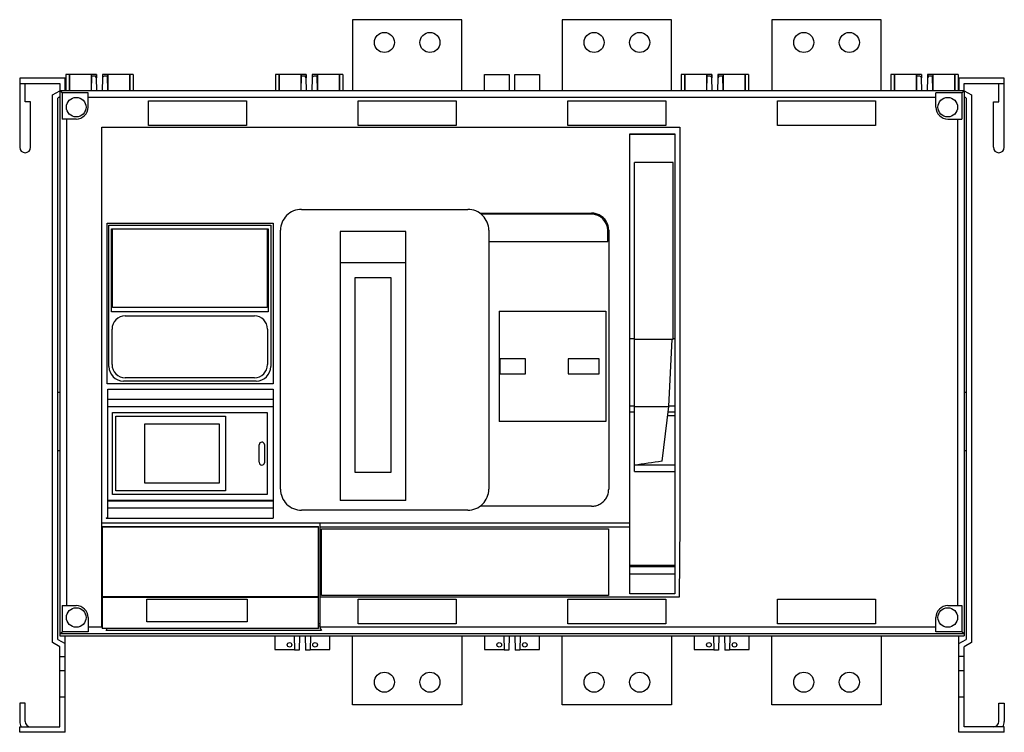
# Model space of a CAD drawing. Header units: millimetres. Extents: x 75 to 615, y 277 to 668.
import ezdxf

# ---------------------------------------------------------------- set-up
doc = ezdxf.new("R2010")
doc.units = ezdxf.units.MM
doc.header["$LTSCALE"] = 61.97931
doc.layers.add('00_COMPONENTS_1', color=7, linetype='CONTINUOUS')

msp = doc.modelspace()

# ---------------------------------------------------------------- linework, layer by layer
at = {"layer": '00_COMPONENTS_1', "color": 7, "linetype": 'Continuous'}
for p, q in [((257.38, 668), (257.38, 629)), ((317.38, 668), (257.38, 668)), ((317.38, 629), (317.38, 668)), ((372.38, 668), (372.38, 629)), ((432.38, 668), (372.38, 668)), ((432.38, 629), (432.38, 668)), ((487.38, 668), (487.38, 629)), ((547.38, 668), (487.38, 668)), ((547.38, 629), (547.38, 668)), ((100.13, 638), (100.13, 629)), ((117.03, 638), (100.13, 638)), ((102, 638), (102, 629)), ((102.13, 638), (102.13, 629)), ((114.03, 638), (114.03, 629)), ((114.16, 638), (114.16, 637)), ((116.88, 638), (116.88, 636.46)), ((117.03, 638), (117.03, 636.01)), ((120.23, 638), (120.23, 636.02)), ((137.13, 638), (120.23, 638)), ((120.37, 638), (120.37, 636.45)), ((123.1, 638), (123.1, 637)), ((123.23, 638), (123.23, 629)), ((135.13, 638), (135.13, 629)), ((135.26, 638), (135.26, 629)), ((137.13, 638), (137.13, 629)), ((215.13, 638), (215.13, 629)), ((232.03, 638), (215.13, 638)), ((217, 638), (217, 629)), ((217.13, 638), (217.13, 629)), ((229.03, 638), (229.03, 629)), ((229.16, 638), (229.16, 637)), ((231.88, 638), (231.88, 636.46)), ((232.03, 638), (232.03, 636.01)), ((235.23, 638), (235.23, 636.02)), ((252.13, 638), (235.23, 638)), ((235.37, 638), (235.37, 636.45)), ((238.1, 638), (238.1, 637)), ((238.23, 638), (238.23, 629)), ((250.13, 638), (250.13, 629)), ((250.26, 638), (250.26, 629)), ((252.13, 638), (252.13, 629)), ((329.88, 629), (329.88, 638)), ((329.88, 638), (343.38, 638)), ((343.38, 638), (343.38, 629)), ((346.38, 629), (346.38, 638)), ((346.38, 638), (359.88, 638)), ((359.88, 638), (359.88, 629)), ((437.63, 638), (437.63, 629)), ((454.53, 638), (437.63, 638)), ((439.5, 638), (439.5, 629)), ((439.63, 638), (439.63, 629)), ((451.53, 638), (451.53, 629)), ((451.66, 638), (451.66, 637)), ((454.38, 638), (454.38, 636.46)), ((454.53, 638), (454.53, 636.01)), ((457.73, 638), (457.73, 636.02)), ((474.63, 638), (457.73, 638)), ((457.87, 638), (457.87, 636.45)), ((460.6, 638), (460.6, 637)), ((460.73, 638), (460.73, 629)), ((472.63, 638), (472.63, 629)), ((472.76, 638), (472.76, 629)), ((474.63, 638), (474.63, 629)), ((569.53, 638), (552.63, 638)), ((552.63, 638), (552.63, 629)), ((554.5, 638), (554.5, 629)), ((554.63, 638), (554.63, 629)), ((566.53, 638), (566.53, 629)), ((566.66, 638), (566.66, 637)), ((569.38, 638), (569.38, 636.46)), ((569.53, 638), (569.53, 636.01)), ((589.63, 638), (572.73, 638)), ((572.73, 638), (572.73, 636.02)), ((572.87, 638), (572.87, 636.45)), ((575.6, 638), (575.6, 637)), ((575.73, 638), (575.73, 629)), ((587.63, 638), (587.63, 629)), ((587.76, 638), (587.76, 629)), ((589.63, 638), (589.63, 629)), ((74.88, 636), (74.88, 598)), ((99.88, 636), (74.88, 636)), ((74.88, 633), (96.88, 633)), ((77.88, 623), (77.88, 633)), ((96.88, 633), (96.88, 629.04)), ((99.88, 629), (99.88, 636)), ((114.27, 637), (114.13, 629)), ((116, 637), (114.27, 637)), ((117.13, 629), (117, 636.01)), ((120.25, 636.02), (120.13, 629)), ((122.99, 637), (121.25, 637)), ((123.13, 629), (122.99, 637)), ((229.27, 637), (229.13, 629)), ((231, 637), (229.27, 637)), ((232.13, 629), (232, 636.01)), ((235.25, 636.02), (235.13, 629)), ((237.99, 637), (236.25, 637)), ((238.13, 629), (237.99, 637)), ((451.77, 637), (451.63, 629)), ((453.5, 637), (451.77, 637)), ((454.63, 629), (454.5, 636.01)), ((457.75, 636.02), (457.63, 629)), ((460.49, 637), (458.75, 637)), ((460.63, 629), (460.49, 637)), ((566.77, 637), (566.63, 629)), ((568.5, 637), (566.77, 637)), ((569.63, 629), (569.5, 636.01)), ((572.75, 636.02), (572.63, 629)), ((575.49, 637), (573.75, 637)), ((575.63, 629), (575.49, 637)), ((614.88, 636), (589.88, 636)), ((589.88, 636), (589.88, 629)), ((592.88, 633), (614.88, 633)), ((592.88, 629.04), (592.88, 633)), ((611.88, 623), (611.88, 633)), ((614.88, 598), (614.88, 636)), ((92.88, 626.73), (96.88, 629.04)), ((92.88, 326.27), (92.88, 626.73)), ((96.88, 629), (96.88, 329.9)), ((98.08, 627.8), (96.88, 629)), ((592.88, 629), (96.88, 629)), ((98.08, 627.8), (98.08, 613.5)), ((112.38, 627.8), (98.08, 627.8)), ((112.38, 620), (112.38, 627.8)), ((591.67, 627.8), (577.38, 627.8)), ((577.38, 620), (577.38, 627.8)), ((591.67, 627.8), (592.88, 629)), ((591.67, 627.8), (591.67, 613.5)), ((592.88, 629.04), (596.88, 626.73)), ((592.88, 629), (592.88, 329.9)), ((596.88, 626.73), (596.88, 326.27)), ((80.88, 623), (77.88, 623)), ((80.88, 598), (80.88, 623)), ((96.88, 625.58), (95.88, 625)), ((95.88, 328), (95.88, 625)), ((577.38, 625.39), (112.38, 625.39)), ((145.48, 610), (145.48, 623.42)), ((145.48, 623.42), (199.28, 623.42)), ((199.28, 623.42), (199.28, 610)), ((260.48, 610), (260.48, 623.42)), ((260.48, 623.42), (314.28, 623.42)), ((314.28, 623.42), (314.28, 610)), ((375.48, 610), (375.48, 623.42)), ((375.48, 623.42), (429.28, 623.42)), ((429.28, 623.42), (429.28, 610)), ((490.48, 610), (490.48, 623.42)), ((490.48, 623.42), (544.28, 623.42)), ((544.28, 623.42), (544.28, 610)), ((593.88, 625), (592.88, 625.58)), ((593.88, 625), (593.88, 328)), ((608.88, 623), (611.88, 623)), ((608.88, 598), (608.88, 623)), ((105.88, 613.5), (98.08, 613.5)), ((100.49, 613.5), (100.49, 346.5)), ((583.88, 613.5), (591.67, 613.5)), ((589.26, 613.5), (589.26, 346.5)), ((119.88, 334.61), (119.88, 609)), ((119.88, 609), (436.84, 609)), ((199.28, 610), (145.48, 610)), ((314.28, 610), (260.48, 610)), ((429.28, 610), (375.48, 610)), ((409.42, 352.98), (409.42, 605.31)), ((409.42, 605.31), (434.14, 605.31)), ((434.14, 605), (409.42, 605)), ((434.14, 605.31), (434.14, 352.98)), ((436.84, 609), (436.84, 391.75)), ((544.28, 610), (490.48, 610)), ((411.98, 420.18), (411.98, 589.59)), ((433.21, 589.59), (411.98, 589.59)), ((433.21, 492.76), (433.21, 589.59)), ((229.4, 563.93), (320.65, 563.93)), ((327.27, 561.84), (388.55, 561.84)), ((122.92, 468.26), (122.92, 556.42)), ((122.92, 556.42), (213.98, 556.42)), ((213.98, 556.42), (213.98, 468.26)), ((388.38, 561.3), (327.97, 561.3)), ((123.78, 477.75), (123.78, 555.25)), ((123.78, 555.25), (212.58, 555.25)), ((125.15, 507.72), (125.15, 553.25)), ((125.15, 553.25), (211.24, 553.25)), ((125.81, 510.04), (125.81, 553.25)), ((210.54, 553.25), (210.54, 510.04)), ((211.24, 553.25), (211.24, 507.72)), ((212.58, 555.25), (212.58, 477.75)), ((217.9, 410.37), (217.9, 552.43)), ((250.63, 551.85), (250.63, 404.25)), ((286.63, 551.85), (250.63, 551.85)), ((286.63, 404.25), (286.63, 551.85)), ((332.15, 552.43), (332.15, 410.37)), ((397.38, 546.3), (397.38, 552.3)), ((397.91, 552.48), (397.91, 410.42)), ((332.15, 546.3), (397.38, 546.3)), ((286.63, 534.55), (250.63, 534.55)), ((258.88, 419.5), (258.88, 526.5)), ((258.88, 526.5), (278.38, 526.5)), ((278.38, 526.5), (278.38, 419.5)), ((211.24, 507.72), (125.15, 507.72)), ((210.54, 510.04), (125.81, 510.04)), ((337.76, 508.09), (337.76, 447.52)), ((337.76, 508.09), (396.29, 508.09)), ((396.29, 508.09), (396.29, 447.52)), ((132.78, 505.5), (203.58, 505.5)), ((125.53, 478.75), (125.53, 498.25)), ((210.83, 498.25), (210.83, 478.75)), ((409.42, 493.1), (411.98, 493.1)), ((411.98, 492.76), (433.21, 492.76)), ((430.9, 455.71), (432.76, 492.76)), ((433.21, 493.1), (434.14, 493.1)), ((338.14, 481.88), (338.14, 473.74)), ((352.35, 481.88), (338.14, 481.88)), ((352.35, 473.74), (352.35, 481.88)), ((392.65, 481.88), (375.7, 481.88)), ((375.7, 481.88), (375.7, 473.74)), ((392.65, 473.74), (392.65, 481.88)), ((203.58, 471.5), (132.78, 471.5)), ((338.14, 473.74), (352.35, 473.74)), ((375.7, 473.74), (392.65, 473.74)), ((213.98, 468.26), (122.92, 468.26)), ((123.18, 394.65), (123.18, 465.25)), ((123.18, 465.25), (213.98, 465.25)), ((204.58, 469.75), (131.78, 469.75)), ((213.98, 465.25), (213.98, 394.56)), ((95.88, 463.7), (96.88, 463.7)), ((123.18, 459.75), (213.98, 459.75)), ((592.88, 463.7), (593.88, 463.7)), ((123.18, 455.81), (213.98, 455.81)), ((213.98, 455.63), (123.18, 455.63)), ((409.42, 456.09), (411.98, 456.09)), ((411.98, 455.71), (430.9, 455.71)), ((427.18, 425.76), (430.9, 455.71)), ((430.9, 456.09), (434.14, 456.09)), ((125.71, 407.44), (125.71, 452.44)), ((125.71, 452.44), (210.51, 452.44)), ((127.69, 409.43), (127.69, 450.46)), ((127.69, 450.46), (187.83, 450.46)), ((187.83, 450.46), (187.83, 409.43)), ((210.51, 452.44), (210.51, 407.44)), ((409.42, 452.93), (411.98, 452.93)), ((430.28, 450.78), (434.14, 450.78)), ((430.55, 452.93), (434.14, 452.93)), ((143.31, 445.99), (143.31, 413.9)), ((184.41, 445.99), (143.31, 445.99)), ((184.41, 413.9), (184.41, 445.99)), ((396.29, 447.52), (337.76, 447.52)), ((206.21, 425.14), (206.21, 434.74)), ((209.19, 434.96), (209.19, 424.93)), ((95.88, 431.7), (96.88, 431.7)), ((592.88, 431.7), (593.88, 431.7)), ((434.14, 423.5), (411.98, 423.5)), ((278.38, 419.5), (258.88, 419.5)), ((411.98, 420.18), (434.14, 420.18)), ((143.31, 413.9), (184.41, 413.9)), ((210.51, 407.44), (125.71, 407.44)), ((187.83, 409.43), (127.69, 409.43)), ((213.98, 404.27), (123.18, 404.27)), ((123.18, 404.09), (213.98, 404.09)), ((123.18, 400.15), (213.98, 400.15)), ((286.63, 404.25), (250.63, 404.25)), ((388.55, 401.06), (327.41, 401.06)), ((122.28, 394.65), (122.28, 394.56)), ((122.28, 394.65), (123.18, 394.65)), ((122.28, 394.56), (213.98, 394.56)), ((320.66, 398.87), (229.4, 398.87)), ((409.42, 391.73), (119.88, 391.75)), ((120.18, 389.87), (120.18, 333.98)), ((120.18, 389.87), (238.78, 389.87)), ((238.78, 389.59), (120.18, 389.59)), ((238.78, 333.98), (238.78, 389.87)), ((239.6, 334.61), (239.6, 391.74)), ((409.42, 389.65), (239.6, 389.65)), ((436.84, 391.75), (436.63, 351.21)), ((240.38, 352), (240.38, 388.65)), ((240.38, 388.65), (397.88, 388.65)), ((397.88, 388.65), (397.88, 352)), ((409.42, 368.63), (434.14, 368.63)), ((434.14, 367.74), (409.42, 367.74)), ((409.42, 364), (434.14, 364)), ((238.78, 351.31), (120.18, 351.31)), ((238.78, 351.01), (120.18, 351.01)), ((436.63, 351.21), (239.6, 351.21)), ((397.88, 352), (240.38, 352)), ((434.14, 352.98), (409.42, 352.98)), ((98.08, 346.5), (98.08, 332.2)), ((98.08, 346.5), (105.88, 346.5)), ((144.68, 337.59), (144.68, 350.01)), ((144.68, 350.01), (199.68, 350.01)), ((199.68, 350.01), (199.68, 337.59)), ((260.48, 350), (314.28, 350)), ((260.48, 336.58), (260.48, 350)), ((314.28, 350), (314.28, 336.58)), ((375.48, 350), (429.28, 350)), ((375.48, 336.58), (375.48, 350)), ((429.28, 350), (429.28, 336.58)), ((490.48, 350), (544.28, 350)), ((490.48, 336.58), (490.48, 350)), ((544.28, 350), (544.28, 336.58)), ((583.88, 346.5), (591.67, 346.5)), ((591.67, 346.5), (591.67, 332.2)), ((112.38, 340), (112.38, 332.2)), ((199.68, 337.59), (144.68, 337.59)), ((238.78, 336.66), (239.44, 336.66)), ((239.3, 335.33), (238.78, 335.33)), ((239.3, 335.33), (239.44, 335.61)), ((239.44, 336.66), (239.44, 334.51)), ((314.28, 336.58), (260.48, 336.58)), ((429.28, 336.58), (375.48, 336.58)), ((544.28, 336.58), (490.48, 336.58)), ((577.38, 332.2), (577.38, 340)), ((96.88, 331), (98.08, 332.2)), ((592.88, 331), (96.88, 331)), ((96.88, 329.9), (592.88, 329.9)), ((112.38, 332.2), (98.08, 332.2)), ((99.88, 277), (99.88, 329.9)), ((119.88, 334.61), (112.38, 334.61)), ((120.18, 334.51), (119.88, 334.51)), ((238.78, 333.98), (120.18, 333.98)), ((122.38, 332.93), (122.9, 333.98)), ((240.38, 332.93), (122.38, 332.93)), ((214.73, 329.9), (214.73, 322.35)), ((225.38, 329.9), (225.65, 322.01)), ((228.38, 329.9), (228.1, 322.01)), ((231.38, 329.9), (231.65, 322.01)), ((234.38, 329.9), (234.1, 322.01)), ((239.6, 334.51), (239.44, 334.51)), ((239.5, 334.41), (240.38, 332.93)), ((577.38, 334.61), (239.6, 334.61)), ((245.03, 322.35), (245.03, 329.9)), ((257.38, 292), (257.38, 329.9)), ((317.38, 329.9), (317.38, 292)), ((329.73, 329.9), (329.73, 322.35)), ((340.38, 329.9), (340.65, 322.01)), ((343.38, 329.9), (343.1, 322.01)), ((346.38, 329.9), (346.65, 322.01)), ((349.38, 329.9), (349.1, 322.01)), ((360.03, 322.35), (360.03, 329.9)), ((372.38, 292), (372.38, 329.9)), ((432.38, 329.9), (432.38, 292)), ((444.73, 329.9), (444.73, 322.35)), ((455.38, 329.9), (455.65, 322.01)), ((458.38, 329.9), (458.1, 322.01)), ((461.38, 329.9), (461.65, 322.01)), ((464.38, 329.9), (464.1, 322.01)), ((475.03, 322.35), (475.03, 329.9)), ((487.38, 292), (487.38, 329.9)), ((547.38, 329.9), (547.38, 292)), ((591.67, 332.2), (577.38, 332.2)), ((589.88, 277), (589.88, 329.9)), ((592.88, 331), (591.67, 332.2)), ((96.88, 323.96), (92.88, 326.27)), ((95.88, 328), (99.88, 325.69)), ((589.88, 325.69), (593.88, 328)), ((596.88, 326.27), (592.88, 323.96)), ((96.88, 280), (96.88, 323.96)), ((214.73, 322.35), (225.65, 322.35)), ((228.1, 322.01), (225.65, 322.01)), ((234.1, 322.01), (231.65, 322.01)), ((234.1, 322.35), (245.03, 322.35)), ((329.73, 322.35), (340.65, 322.35)), ((343.1, 322.01), (340.65, 322.01)), ((349.1, 322.01), (346.65, 322.01)), ((349.1, 322.35), (360.03, 322.35)), ((444.73, 322.35), (455.65, 322.35)), ((458.1, 322.01), (455.65, 322.01)), ((464.1, 322.01), (461.65, 322.01)), ((464.1, 322.35), (475.03, 322.35)), ((592.88, 280), (592.88, 323.96)), ((96.88, 318.6), (99.88, 318.6)), ((592.88, 318.6), (589.88, 318.6)), ((96.88, 310.84), (99.88, 310.84)), ((589.88, 310.84), (592.88, 310.84)), ((74.88, 293), (74.88, 283)), ((77.88, 293), (74.88, 293)), ((77.88, 283), (77.88, 293)), ((99.88, 296.28), (96.88, 296.28)), ((317.38, 292), (257.38, 292)), ((432.38, 292), (372.38, 292)), ((547.38, 292), (487.38, 292)), ((592.88, 296.28), (589.88, 296.28)), ((611.88, 293), (614.88, 293)), ((611.88, 283), (611.88, 293)), ((614.88, 293), (614.88, 283)), ((74.88, 277), (74.88, 280)), ((74.88, 280), (96.88, 280)), ((99.88, 277), (74.88, 277)), ((614.88, 277), (589.88, 277)), ((614.88, 280), (592.88, 280)), ((614.88, 277), (614.88, 280))]:
    msp.add_line(p, q, dxfattribs=at)
for centre, radius in [((274.88, 655.5), 5.5), ((299.88, 655.5), 5.5), ((389.88, 655.5), 5.5), ((414.88, 655.5), 5.5), ((504.88, 655.5), 5.5), ((529.88, 655.5), 5.5), ((105.88, 620), 5.39), ((583.88, 620), 5.39), ((105.88, 340), 5.39), ((583.88, 340), 5.39), ((222.88, 325), 1.25), ((236.88, 325), 1.25), ((337.88, 325), 1.25), ((351.88, 325), 1.25), ((452.88, 325), 1.25), ((466.88, 325), 1.25), ((274.88, 304.5), 5.5), ((299.88, 304.5), 5.5), ((389.88, 304.5), 5.5), ((414.88, 304.5), 5.5), ((504.88, 304.5), 5.5), ((529.88, 304.5), 5.5)]:
    msp.add_circle(centre, radius, dxfattribs=at)
for centre, radius, start, end in [((116, 636), 1, 0.6551, 90), ((121.25, 636), 1, 89.6551, 179), ((231, 636), 1, 0.6551, 90), ((236.25, 636), 1, 89.6551, 179), ((453.5, 636), 1, 0.6551, 90), ((458.75, 636), 1, 89.6551, 179), ((568.5, 636), 1, 0.6551, 90), ((573.75, 636), 1, 89.6551, 179), ((105.88, 620), 6.5, 270, 360), ((583.88, 620), 6.5, 180, 270), ((77.88, 598), 3, 180, 360), ((611.88, 598), 3, 180, 360), ((229.4, 552.43), 11.49, 89.9875, 180.0146), ((320.66, 552.43), 11.49, 359.9875, 90.0146), ((388.38, 552.3), 9, 0, 90), ((132.78, 498.25), 7.25, 90, 180), ((203.58, 498.25), 7.25, 0, 90), ((132.78, 478.75), 7.25, 180, 270), ((203.58, 478.75), 7.25, 270, 360), ((207.71, 434.74), 1.5, 8.325, 180.0002), ((207.71, 425.14), 1.5, 180.0003, 351.675), ((229.4, 410.37), 11.49, 179.9874, 270.0146), ((320.66, 410.37), 11.49, 269.9876, 0.0145), ((105.88, 340), 6.5, 0, 90), ((583.88, 340), 6.5, 90, 180), ((80.88, 283), 6, 180, 210.5109), ((80.88, 283), 3, 180, 270), ((608.88, 283), 3, 270, 360), ((608.88, 283), 6, 329.4891, 360)]:
    msp.add_arc(centre, radius, start, end, dxfattribs=at)
for centre, major_axis, ratio, start_param, end_param in [((131.78, 477.75), (5.66, 5.66), 0.999924, 2.356233, 3.926953), ((204.58, 477.75), (5.66, -5.66), 0.999924, 5.497825, 7.068545), ((602.05, 407.79), (346.23, 28.49), 0.106999, 2.091435, 2.143105)]:
    msp.add_ellipse(centre, major_axis=major_axis, ratio=ratio, start_param=start_param, end_param=end_param, dxfattribs=at)
for points in [[(397.91, 552.48), (397.91, 553.26), (397.72, 554.82), (396.84, 557.07), (395.37, 559.1), (393.36, 560.66), (391.03, 561.62), (389.39, 561.84), (388.55, 561.84)], [(388.55, 401.06), (389.34, 401.06), (390.89, 401.25), (393.15, 402.13), (395.17, 403.61), (396.73, 405.61), (397.69, 407.94), (397.91, 409.58), (397.91, 410.42)]]:
    msp.add_open_spline(points, degree=3, knots=[0, 0, 0, 0, 0.160275, 0.316472, 0.489502, 0.666587, 0.827949, 1, 1, 1, 1], dxfattribs=at)

doc.saveas('drawing.dxf')
